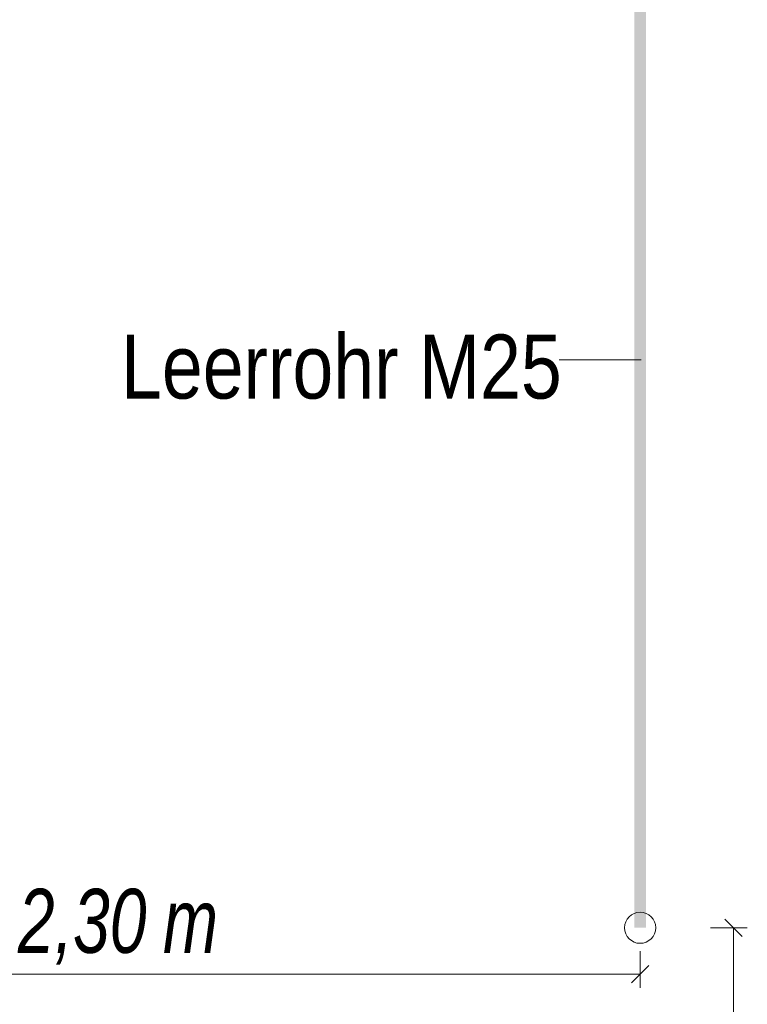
# Model space of a CAD drawing. Extents: x -620 to 300, y 62 to 1112.
# Tile 253 of 256: x 147 to 163, y 922 to 944. Entities that reach past the tile are written whole.
import ezdxf

# ---------------------------------------------------------------- set-up
doc = ezdxf.new("R2010")
doc.units = 0
doc.layers.get('0').update_dxf_attribs({"lineweight": 13})
for name, color, linetype, lineweight, true_color in [('E_Aussparung Bemaßung-A06G9S0H8I', 5, 'Continuous', 9, 0x0000ff), ('E_Betonbaudose', 1, 'Continuous', 13, 0xff0000), ('E_Detail_Beschriftung', 7, 'Continuous', 13, 0x009900)]:
    doc.layers.add(name, color=color, linetype=linetype, lineweight=lineweight, true_color=true_color)
doc.layers.add('E_Detail_Linie_Text_Bem', color=7, linetype='Continuous', lineweight=13)
doc.styles.get("Standard").update_dxf_attribs({"font": 'ARIALN.TTF'})

# ---------------------------------------------------------------- blocks, each defined once
blk = doc.blocks.new('Referenz-A06G9S0M8I')
at = {"layer": 'E_Aussparung Bemaßung-A06G9S0H8I', "linetype": 'Continuous', "ltscale": 0.13}
for p, q in [((163.052, 923.974), (162.67, 924.356)), ((163.161, 924.165), (162.361, 924.165)), ((162.861, 924.165), (162.861, 910.165)), ((160.82, 922.85), (160.82, 923.65)), ((161.011, 923.34), (160.629, 922.959)), ((137.82, 923.15), (160.82, 923.15))]:
    blk.add_line(p, q, dxfattribs=at)
at = {"layer": 'E_Betonbaudose', "linetype": 'Continuous', "ltscale": 0.13}
blk.add_circle((160.82, 924.165), 0.34, dxfattribs=at)
at = {"layer": 'E_Detail_Linie_Text_Bem', "color": 0, "linetype": 'Continuous', "ltscale": 0.13}
blk.add_line((159.055, 936.579), (160.84, 936.579), dxfattribs=at)
at = {"layer": 'E_Detail_Linie_Text_Bem', "linetype": 'Continuous', "ltscale": 0.13}
blk.add_solid([(160.945, 947.166), (160.945, 924.165), (160.695, 947.165), (160.695, 924.165)], dxfattribs=at)
at = {"layer": 'E_Aussparung Bemaßung-A06G9S0H8I', "linetype": 'Continuous', "ltscale": 0.13, "char_height": 1.4, "attachment_point": 1}
for s, insert in [('{\\W0.9;\\fArial Narrow|b0|i1;2,30 }', (147.227, 925.016)), ('{\\W0.9;\\fArial Narrow|b0|i1;m}', (150.397, 925.016))]:
    blk.add_mtext(s, dxfattribs=dict(at, insert=insert))
at = {"layer": 'E_Detail_Beschriftung', "linetype": 'Continuous', "ltscale": 0.13, "insert": (149.482, 937.134), "char_height": 1.4, "attachment_point": 1}
blk.add_mtext('{\\fArial Narrow;Leerrohr M25}', dxfattribs=at)

msp = doc.modelspace()

# ---------------------------------------------------------------- block references
at = {"color": 8, "lineweight": 25, "ltscale": 0.25, "true_color": 0x808080}
msp.add_blockref('Referenz-A06G9S0M8I', (0, 0), dxfattribs=at)

doc.saveas('drawing.dxf')
